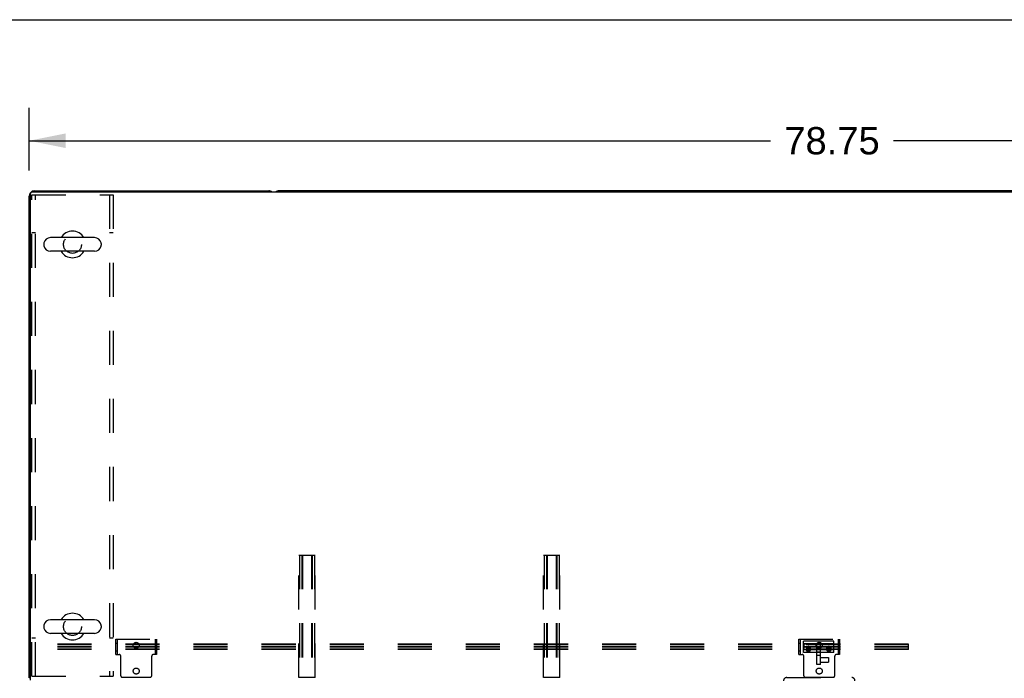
# Model space of a CAD drawing. Header units: inches. Extents: x 0 to 304, y 0 to 196.
# Tile 74 of 129: x 53 to 102, y 164 to 196. Entities that reach past the tile are written whole.
import ezdxf

# ---------------------------------------------------------------- set-up
doc = ezdxf.new("R2010")
doc.units = ezdxf.units.IN
doc.header["$LTSCALE"] = 16.696429
doc.header["$MEASUREMENT"] = 0
doc.linetypes.add('HIDDEN', pattern=[0.2, 0.1, -0.1])
doc.layers.get('0').update_dxf_attribs({"linetype": 'CONTINUOUS'})
doc.layers.add('DEFAULT_2', color=8, linetype='HIDDEN')
doc.layers.add('DIMENSIONS', color=7, linetype='CONTINUOUS')
doc.styles.get("Standard").update_dxf_attribs({"font": 'arial.ttf'})
doc.dimstyles.new('DIMSTYLE_1', dxfattribs={"dimtxt": 1.339286, "dimasz": 1.785714, "dimexe": 0.09, "dimexo": 0.07, "dimgap": 0.0375, "dimtad": 0, "dimtih": 1, "dimtoh": 1, "dimzin": 4, "dimdsep": 46, "dimtxsty": 'Standard', "dimblk": '_FILLED', "dimblk1": '_FILLED', "dimblk2": '_FILLED', "dimcen": 0.09, "dimazin": 1, "dimtfac": 1, "dimtdec": 3, "dimtofl": 0, "dimtmove": 0, "dimatfit": 3, "dimldrblk": '_FILLED', "dimfxl": 0, "dimtolj": 1, "dimtzin": 4, "dimarcsym": 0})

# ---------------------------------------------------------------- blocks, each defined once
blk = doc.blocks.new('_FILLED')
at = {"color": 0, "linetype": 'ByBlock'}
blk.add_solid([(0, 0), (-1, 0.2), (-1, -0.2)], dxfattribs=at)
blk = doc.blocks.new('*D1')
at = {"layer": 'DIMENSIONS', "color": 2, "linetype": 'Continuous'}
for p, q in [((53.751, 189.028), (53.751, 192.098)), ((132.501, 189.028), (132.501, 192.098)), ((53.751, 190.491), (90.116, 190.491)), ((132.501, 190.491), (96.136, 190.491))]:
    blk.add_line(p, q, dxfattribs=at)
at = {"layer": 'DIMENSIONS', "color": 2, "linetype": 'Continuous', "xscale": 1.7857142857, "yscale": 1.7857142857, "zscale": 1.7857142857, "rotation": 180}
blk.add_blockref('_FILLED', (53.751, 190.491), dxfattribs=at)
at = {"layer": 'DIMENSIONS', "color": 2, "linetype": 'Continuous', "xscale": 1.7857142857, "yscale": 1.7857142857, "zscale": 1.7857142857}
blk.add_blockref('_FILLED', (132.501, 190.491), dxfattribs=at)
at = {"layer": 'DIMENSIONS', "color": 2, "linetype": 'Continuous', "insert": (93.126, 191.16), "char_height": 1.3393, "width": 4.68003, "attachment_point": 2, "line_spacing_factor": 0.9}
blk.add_mtext('78.75', dxfattribs=at)

msp = doc.modelspace()

# ---------------------------------------------------------------- linework, layer by layer
at = {"color": 7, "linetype": 'Continuous'}
for p, q in [((0, 196.429), (303.571, 196.429)), ((53.813, 164.028), (53.813, 187.903)), ((132.313, 187.966), (53.876, 187.966)), ((54.001, 188.028), (65.501, 188.028)), ((120.251, 188.028), (66.001, 188.028)), ((53.751, 164.153), (53.751, 187.778)), ((54.466, 185.442), (54.466, 185.365)), ((56.956, 185.738), (54.796, 185.738)), ((57.286, 185.442), (57.286, 185.365)), ((56.956, 185.069), (54.796, 185.069)), ((54.466, 166.692), (54.466, 166.615)), ((56.956, 166.988), (54.796, 166.988)), ((57.286, 166.692), (57.286, 166.615)), ((56.956, 166.319), (54.796, 166.319)), ((53.751, 164.153), (53.813, 164.153)), ((53.812, 164.115), (53.813, 164.117))]:
    msp.add_line(p, q, dxfattribs=at)
for points in [[(53.783, 164.131), (53.775, 164.134), (53.772, 164.135), (53.768, 164.137), (53.765, 164.138), (53.762, 164.14), (53.759, 164.141), (53.757, 164.143), (53.755, 164.144), (53.754, 164.146), (53.752, 164.148), (53.752, 164.15), (53.751, 164.151), (53.751, 164.153)], [(53.812, 164.115), (53.809, 164.118), (53.807, 164.12), (53.803, 164.122), (53.8, 164.124), (53.796, 164.126), (53.792, 164.128), (53.787, 164.129), (53.783, 164.131)]]:
    msp.add_lwpolyline(points, dxfattribs=at)
for centre, radius, start, end in [((54.001, 187.778), 0.25, 90, 180), ((53.876, 187.903), 0.0625, 90, 180), ((65.501, 187.778), 0.25, 48.596, 90), ((66.001, 187.778), 0.25, 90, 131.404), ((55.876, 185.403), 0.655, 30.676, 149.324), ((54.623, 185.442), 0.157, 167.5716, 180), ((54.796, 185.403), 0.334, 90, 167.5716), ((56.956, 185.403), 0.334, 12.4284, 90), ((57.129, 185.442), 0.157, 0, 12.4284), ((54.623, 185.365), 0.157, 180, 192.4284), ((54.796, 185.403), 0.334, 192.4284, 270), ((55.876, 185.403), 0.655, 210.674, 329.326), ((56.956, 185.403), 0.334, 270, 347.5716), ((57.129, 185.365), 0.157, 347.5716, 360), ((55.876, 166.653), 0.655, 30.676, 149.324), ((54.623, 166.692), 0.157, 167.5716, 180), ((54.623, 166.615), 0.157, 180, 192.4284), ((54.796, 166.653), 0.334, 90, 167.5716), ((56.956, 166.653), 0.334, 12.4284, 90), ((57.129, 166.692), 0.157, 0, 12.4284), ((57.129, 166.615), 0.157, 347.5716, 360), ((54.796, 166.653), 0.334, 192.4284, 270), ((55.876, 166.653), 0.655, 210.674, 329.326), ((56.956, 166.653), 0.334, 270, 347.5716)]:
    msp.add_arc(centre, radius, start, end, dxfattribs=at)
at = {"layer": 'DEFAULT_2', "color": 8, "linetype": 'HIDDEN'}
for p, q in [((53.876, 164.216), (53.876, 187.841)), ((53.876, 187.841), (57.876, 187.841)), ((54.063, 164.216), (54.063, 187.841)), ((57.689, 187.841), (57.689, 164.216)), ((57.876, 187.841), (57.876, 164.216)), ((54.063, 185.966), (53.876, 185.966)), ((57.876, 185.966), (57.689, 185.966)), ((66.97, 164.153), (66.97, 170.153)), ((66.97, 170.153), (67.782, 170.153)), ((67.01, 170.153), (67.01, 164.153)), ((67.117, 170.153), (67.117, 164.153)), ((67.157, 170.153), (67.157, 164.153)), ((67.595, 170.153), (67.595, 164.153)), ((67.635, 170.153), (67.635, 164.153)), ((67.742, 170.153), (67.742, 164.153)), ((67.782, 164.153), (67.782, 170.153)), ((78.97, 164.153), (78.97, 170.153)), ((78.97, 170.153), (79.782, 170.153)), ((79.01, 170.153), (79.01, 164.153)), ((79.117, 170.153), (79.117, 164.153)), ((79.157, 170.153), (79.157, 164.153)), ((79.595, 170.153), (79.595, 164.153)), ((79.635, 170.153), (79.635, 164.153)), ((79.742, 170.153), (79.742, 164.153)), ((79.782, 164.153), (79.782, 170.153)), ((54.063, 166.091), (53.876, 166.091)), ((96.876, 165.789), (53.876, 165.789)), ((96.876, 165.777), (53.876, 165.777)), ((96.876, 165.671), (53.876, 165.671)), ((96.876, 165.646), (53.876, 165.646)), ((57.876, 166.091), (57.689, 166.091)), ((58.001, 165.283), (58.001, 166.033)), ((58.001, 166.033), (60.001, 166.033)), ((58.001, 165.846), (58.079, 165.846)), ((58.079, 165.283), (58.079, 166.033)), ((59.923, 166.033), (59.923, 165.283)), ((60.001, 165.806), (59.923, 165.806)), ((60.001, 166.033), (60.001, 165.283)), ((91.501, 165.283), (91.501, 166.033)), ((91.501, 166.033), (93.501, 166.033)), ((91.501, 165.846), (91.579, 165.846)), ((91.579, 165.283), (91.579, 166.033)), ((91.721, 165.377), (91.721, 165.939)), ((93.221, 165.939), (91.721, 165.939)), ((91.741, 165.805), (91.721, 165.826)), ((91.741, 165.791), (91.721, 165.81)), ((91.741, 165.673), (91.721, 165.675)), ((91.741, 165.644), (91.721, 165.642)), ((91.741, 165.805), (91.741, 165.511)), ((93.201, 165.805), (91.741, 165.805)), ((93.201, 165.791), (91.741, 165.791)), ((91.741, 165.673), (93.201, 165.673)), ((93.201, 165.644), (91.741, 165.644)), ((92.377, 164.797), (92.377, 165.777)), ((92.565, 164.797), (92.565, 165.777)), ((93.201, 165.805), (93.221, 165.826)), ((93.201, 165.791), (93.221, 165.81)), ((93.201, 165.805), (93.201, 165.511)), ((93.201, 165.673), (93.221, 165.675)), ((93.201, 165.644), (93.221, 165.642)), ((93.221, 165.377), (93.221, 165.939)), ((93.423, 166.033), (93.423, 165.283)), ((93.501, 165.806), (93.423, 165.806)), ((93.501, 166.033), (93.501, 165.283)), ((96.876, 165.528), (96.876, 165.789)), ((96.876, 165.54), (53.876, 165.54)), ((96.876, 165.528), (53.876, 165.528)), ((58.001, 165.471), (58.079, 165.471)), ((58.001, 165.283), (58.162, 165.283)), ((58.242, 164.243), (58.242, 165.203)), ((59.76, 164.243), (59.76, 165.203)), ((60.001, 165.283), (59.84, 165.283)), ((60.001, 165.51), (59.923, 165.51)), ((91.501, 165.471), (91.579, 165.471)), ((91.501, 165.283), (91.662, 165.283)), ((91.741, 165.525), (91.721, 165.507)), ((91.741, 165.511), (91.721, 165.49)), ((93.221, 165.377), (91.721, 165.377)), ((91.741, 165.525), (93.201, 165.525)), ((93.201, 165.511), (91.741, 165.511)), ((91.742, 164.243), (91.742, 165.203)), ((91.874, 165.54), (91.874, 165.599)), ((91.878, 165.498), (91.878, 165.595)), ((91.909, 165.544), (91.94, 165.593)), ((91.94, 165.495), (91.909, 165.544)), ((91.909, 165.495), (91.909, 165.544)), ((91.909, 165.495), (91.915, 165.505)), ((91.915, 165.485), (91.909, 165.495)), ((91.915, 165.505), (91.921, 165.515)), ((91.921, 165.475), (91.915, 165.485)), ((91.921, 165.515), (91.928, 165.525)), ((91.928, 165.465), (91.921, 165.475)), ((91.928, 165.525), (91.934, 165.535)), ((91.934, 165.455), (91.928, 165.465)), ((91.934, 165.535), (91.94, 165.544)), ((91.94, 165.446), (91.934, 165.455)), ((91.94, 165.544), (91.94, 165.593)), ((91.94, 165.593), (92.002, 165.593)), ((91.94, 165.544), (91.948, 165.544)), ((91.94, 165.446), (91.94, 165.495)), ((92.002, 165.495), (91.94, 165.495)), ((91.948, 165.446), (91.94, 165.446)), ((91.948, 165.544), (91.955, 165.544)), ((91.955, 165.446), (91.948, 165.446)), ((91.955, 165.544), (91.963, 165.544)), ((91.963, 165.446), (91.955, 165.446)), ((91.963, 165.544), (91.971, 165.544)), ((91.971, 165.446), (91.963, 165.446)), ((91.971, 165.544), (91.979, 165.544)), ((91.979, 165.446), (91.971, 165.446)), ((91.979, 165.544), (91.987, 165.544)), ((91.987, 165.446), (91.979, 165.446)), ((91.987, 165.544), (91.994, 165.544)), ((91.994, 165.446), (91.987, 165.446)), ((91.994, 165.544), (92.002, 165.544)), ((92.002, 165.446), (91.994, 165.446)), ((92.002, 165.593), (92.033, 165.544)), ((92.002, 165.544), (92.002, 165.593)), ((92.002, 165.544), (92.009, 165.533)), ((92.033, 165.544), (92.002, 165.495)), ((92.002, 165.446), (92.002, 165.495)), ((92.009, 165.458), (92.002, 165.446)), ((92.009, 165.533), (92.016, 165.523)), ((92.016, 165.468), (92.009, 165.458)), ((92.016, 165.523), (92.022, 165.514)), ((92.022, 165.477), (92.016, 165.468)), ((92.022, 165.514), (92.028, 165.504)), ((92.028, 165.487), (92.022, 165.477)), ((92.028, 165.504), (92.033, 165.495)), ((92.033, 165.495), (92.028, 165.487)), ((92.033, 165.495), (92.033, 165.544)), ((92.064, 165.498), (92.064, 165.595)), ((92.067, 165.54), (92.067, 165.599)), ((92.565, 165.404), (92.377, 165.404)), ((92.565, 165.232), (92.377, 165.232)), ((92.874, 165.54), (92.874, 165.599)), ((92.878, 165.498), (92.878, 165.595)), ((92.909, 165.544), (92.94, 165.593)), ((92.94, 165.495), (92.909, 165.544)), ((92.909, 165.495), (92.909, 165.544)), ((92.909, 165.495), (92.915, 165.505)), ((92.915, 165.485), (92.909, 165.495)), ((92.915, 165.505), (92.921, 165.515)), ((92.921, 165.475), (92.915, 165.485)), ((92.921, 165.515), (92.928, 165.525)), ((92.928, 165.465), (92.921, 165.475)), ((92.928, 165.525), (92.934, 165.535)), ((92.934, 165.455), (92.928, 165.465)), ((92.934, 165.535), (92.94, 165.544)), ((92.94, 165.446), (92.934, 165.455)), ((92.94, 165.544), (92.94, 165.593)), ((92.94, 165.593), (93.002, 165.593)), ((92.94, 165.544), (92.948, 165.544)), ((92.94, 165.446), (92.94, 165.495)), ((93.002, 165.495), (92.94, 165.495)), ((92.948, 165.446), (92.94, 165.446)), ((92.948, 165.544), (92.955, 165.544)), ((92.955, 165.446), (92.948, 165.446)), ((92.955, 165.544), (92.963, 165.544)), ((92.963, 165.446), (92.955, 165.446)), ((92.963, 165.544), (92.971, 165.544)), ((92.971, 165.446), (92.963, 165.446)), ((92.971, 165.544), (92.979, 165.544)), ((92.979, 165.446), (92.971, 165.446)), ((92.979, 165.544), (92.987, 165.544)), ((92.987, 165.446), (92.979, 165.446)), ((92.987, 165.544), (92.994, 165.544)), ((92.994, 165.446), (92.987, 165.446)), ((92.994, 165.544), (93.002, 165.544)), ((93.002, 165.446), (92.994, 165.446)), ((93.002, 165.593), (93.033, 165.544)), ((93.002, 165.544), (93.002, 165.593)), ((93.002, 165.544), (93.009, 165.533)), ((93.033, 165.544), (93.002, 165.495)), ((93.002, 165.446), (93.002, 165.495)), ((93.009, 165.458), (93.002, 165.446)), ((93.009, 165.533), (93.016, 165.523)), ((93.016, 165.468), (93.009, 165.458)), ((93.016, 165.523), (93.022, 165.514)), ((93.022, 165.477), (93.016, 165.468)), ((93.022, 165.514), (93.028, 165.504)), ((93.028, 165.487), (93.022, 165.477)), ((93.028, 165.504), (93.033, 165.495)), ((93.033, 165.495), (93.028, 165.487)), ((93.033, 165.495), (93.033, 165.544)), ((93.064, 165.498), (93.064, 165.595)), ((93.067, 165.54), (93.067, 165.599)), ((93.201, 165.525), (93.221, 165.507)), ((93.201, 165.511), (93.221, 165.49)), ((93.26, 164.243), (93.26, 165.203)), ((93.501, 165.283), (93.34, 165.283)), ((93.501, 165.51), (93.423, 165.51)), ((92.565, 164.797), (92.377, 164.797)), ((92.565, 165.132), (92.947, 165.132)), ((92.565, 164.901), (92.947, 164.901)), ((92.947, 165.132), (92.947, 164.901)), ((53.876, 164.216), (57.876, 164.216)), ((59.68, 164.163), (58.322, 164.163)), ((67.782, 164.153), (66.97, 164.153)), ((79.782, 164.153), (78.97, 164.153)), ((90.905, 164.153), (94.097, 164.153)), ((93.18, 164.163), (91.822, 164.163))]:
    msp.add_line(p, q, dxfattribs=at)
for points in [[(91.919, 165.673), (91.911, 165.667), (91.904, 165.662), (91.897, 165.655), (91.891, 165.648), (91.886, 165.641), (91.882, 165.633), (91.879, 165.625), (91.876, 165.616), (91.875, 165.608), (91.874, 165.599)], [(91.878, 165.595), (91.878, 165.601), (91.879, 165.607), (91.88, 165.613), (91.881, 165.619), (91.884, 165.624), (91.886, 165.63), (91.889, 165.635), (91.893, 165.641), (91.896, 165.645), (91.901, 165.65), (91.905, 165.655), (91.91, 165.659), (91.915, 165.662), (91.921, 165.666), (91.926, 165.669), (91.932, 165.672), (91.938, 165.674), (91.945, 165.676), (91.951, 165.677), (91.958, 165.678), (91.964, 165.679), (91.971, 165.679)], [(91.971, 165.524), (91.965, 165.524), (91.959, 165.524), (91.953, 165.525), (91.948, 165.527), (91.942, 165.528), (91.936, 165.53), (91.931, 165.533), (91.926, 165.535), (91.921, 165.539), (91.916, 165.542), (91.912, 165.546), (91.908, 165.55), (91.904, 165.554), (91.901, 165.558), (91.898, 165.563), (91.895, 165.568), (91.893, 165.573), (91.891, 165.578), (91.89, 165.583), (91.889, 165.588), (91.888, 165.594), (91.888, 165.599), (91.888, 165.604), (91.889, 165.61), (91.89, 165.615), (91.891, 165.62), (91.893, 165.625), (91.895, 165.63), (91.898, 165.635), (91.901, 165.64), (91.904, 165.644), (91.908, 165.648), (91.912, 165.652), (91.916, 165.656), (91.921, 165.659), (91.926, 165.663), (91.931, 165.665), (91.936, 165.668), (91.942, 165.67), (91.948, 165.671), (91.953, 165.673), (91.959, 165.674), (91.965, 165.674), (91.971, 165.674)], [(91.971, 165.686), (91.962, 165.686), (91.953, 165.685), (91.944, 165.683), (91.935, 165.68), (91.927, 165.677), (91.919, 165.673)], [(92.023, 165.673), (92.015, 165.677), (92.007, 165.68), (91.998, 165.683), (91.989, 165.685), (91.98, 165.686), (91.971, 165.686)], [(91.971, 165.679), (91.978, 165.679), (91.984, 165.678), (91.991, 165.677), (91.997, 165.676), (92.003, 165.674), (92.01, 165.672), (92.016, 165.669), (92.021, 165.666), (92.027, 165.662), (92.032, 165.659), (92.037, 165.655), (92.041, 165.65), (92.046, 165.645), (92.049, 165.641), (92.053, 165.635), (92.056, 165.63), (92.058, 165.624), (92.06, 165.619), (92.062, 165.613), (92.063, 165.607), (92.064, 165.601), (92.064, 165.595)], [(91.971, 165.674), (91.977, 165.674), (91.983, 165.674), (91.989, 165.673), (91.994, 165.671), (92, 165.67), (92.005, 165.668), (92.011, 165.665), (92.016, 165.663), (92.021, 165.659), (92.025, 165.656), (92.03, 165.652), (92.034, 165.648), (92.038, 165.644), (92.041, 165.64), (92.044, 165.635), (92.047, 165.63), (92.049, 165.625), (92.051, 165.62), (92.052, 165.615), (92.053, 165.61), (92.054, 165.604), (92.054, 165.599), (92.054, 165.594), (92.053, 165.588), (92.052, 165.583), (92.051, 165.578), (92.049, 165.573), (92.047, 165.568), (92.044, 165.563), (92.041, 165.558), (92.038, 165.554), (92.034, 165.55), (92.03, 165.546), (92.025, 165.542), (92.021, 165.539), (92.016, 165.535), (92.011, 165.533), (92.005, 165.53), (92, 165.528), (91.994, 165.527), (91.989, 165.525), (91.983, 165.524), (91.977, 165.524), (91.971, 165.524)], [(92.067, 165.599), (92.067, 165.608), (92.066, 165.616), (92.063, 165.625), (92.06, 165.633), (92.056, 165.641), (92.051, 165.648), (92.045, 165.655), (92.038, 165.662), (92.031, 165.667), (92.023, 165.673)], [(92.919, 165.673), (92.911, 165.667), (92.904, 165.662), (92.897, 165.655), (92.891, 165.648), (92.886, 165.641), (92.882, 165.633), (92.879, 165.625), (92.876, 165.616), (92.875, 165.608), (92.874, 165.599)], [(92.878, 165.595), (92.878, 165.601), (92.879, 165.607), (92.88, 165.613), (92.881, 165.619), (92.884, 165.624), (92.886, 165.63), (92.889, 165.635), (92.893, 165.641), (92.896, 165.645), (92.901, 165.65), (92.905, 165.655), (92.91, 165.659), (92.915, 165.662), (92.921, 165.666), (92.926, 165.669), (92.932, 165.672), (92.938, 165.674), (92.945, 165.676), (92.951, 165.677), (92.958, 165.678), (92.964, 165.679), (92.971, 165.679)], [(92.971, 165.524), (92.965, 165.524), (92.959, 165.524), (92.953, 165.525), (92.948, 165.527), (92.942, 165.528), (92.936, 165.53), (92.931, 165.533), (92.926, 165.535), (92.921, 165.539), (92.916, 165.542), (92.912, 165.546), (92.908, 165.55), (92.904, 165.554), (92.901, 165.558), (92.898, 165.563), (92.895, 165.568), (92.893, 165.573), (92.891, 165.578), (92.89, 165.583), (92.889, 165.588), (92.888, 165.594), (92.888, 165.599), (92.888, 165.604), (92.889, 165.61), (92.89, 165.615), (92.891, 165.62), (92.893, 165.625), (92.895, 165.63), (92.898, 165.635), (92.901, 165.64), (92.904, 165.644), (92.908, 165.648), (92.912, 165.652), (92.916, 165.656), (92.921, 165.659), (92.926, 165.663), (92.931, 165.665), (92.936, 165.668), (92.942, 165.67), (92.948, 165.671), (92.953, 165.673), (92.959, 165.674), (92.965, 165.674), (92.971, 165.674)], [(92.971, 165.686), (92.962, 165.686), (92.953, 165.685), (92.944, 165.683), (92.935, 165.68), (92.927, 165.677), (92.919, 165.673)], [(93.023, 165.673), (93.015, 165.677), (93.007, 165.68), (92.998, 165.683), (92.989, 165.685), (92.98, 165.686), (92.971, 165.686)], [(92.971, 165.679), (92.978, 165.679), (92.984, 165.678), (92.991, 165.677), (92.997, 165.676), (93.003, 165.674), (93.01, 165.672), (93.016, 165.669), (93.021, 165.666), (93.027, 165.662), (93.032, 165.659), (93.037, 165.655), (93.041, 165.65), (93.046, 165.645), (93.049, 165.641), (93.053, 165.635), (93.056, 165.63), (93.058, 165.624), (93.06, 165.619), (93.062, 165.613), (93.063, 165.607), (93.064, 165.601), (93.064, 165.595)], [(92.971, 165.674), (92.977, 165.674), (92.983, 165.674), (92.989, 165.673), (92.994, 165.671), (93, 165.67), (93.005, 165.668), (93.011, 165.665), (93.016, 165.663), (93.021, 165.659), (93.025, 165.656), (93.03, 165.652), (93.034, 165.648), (93.038, 165.644), (93.041, 165.64), (93.044, 165.635), (93.047, 165.63), (93.049, 165.625), (93.051, 165.62), (93.052, 165.615), (93.053, 165.61), (93.054, 165.604), (93.054, 165.599), (93.054, 165.594), (93.053, 165.588), (93.052, 165.583), (93.051, 165.578), (93.049, 165.573), (93.047, 165.568), (93.044, 165.563), (93.041, 165.558), (93.038, 165.554), (93.034, 165.55), (93.03, 165.546), (93.025, 165.542), (93.021, 165.539), (93.016, 165.535), (93.011, 165.533), (93.005, 165.53), (93, 165.528), (92.994, 165.527), (92.989, 165.525), (92.983, 165.524), (92.977, 165.524), (92.971, 165.524)], [(93.067, 165.599), (93.067, 165.608), (93.066, 165.616), (93.063, 165.625), (93.06, 165.633), (93.056, 165.641), (93.051, 165.648), (93.045, 165.655), (93.038, 165.662), (93.031, 165.667), (93.023, 165.673)], [(91.971, 165.634), (91.961, 165.634), (91.951, 165.632), (91.942, 165.63), (91.933, 165.626), (91.924, 165.622), (91.916, 165.617), (91.909, 165.611), (91.902, 165.605), (91.896, 165.598), (91.89, 165.59), (91.886, 165.582), (91.882, 165.574), (91.879, 165.566), (91.876, 165.557), (91.875, 165.548), (91.874, 165.54)], [(91.874, 165.599), (91.875, 165.59), (91.876, 165.582), (91.879, 165.573), (91.882, 165.565), (91.886, 165.557), (91.891, 165.55), (91.897, 165.543), (91.905, 165.535)], [(91.874, 165.54), (91.875, 165.531), (91.876, 165.523), (91.879, 165.515), (91.882, 165.507), (91.886, 165.5), (91.89, 165.494), (91.896, 165.487), (91.902, 165.482), (91.909, 165.477), (91.916, 165.472), (91.924, 165.469), (91.933, 165.465), (91.942, 165.463), (91.951, 165.461), (91.961, 165.46), (91.971, 165.459)], [(91.901, 165.539), (91.896, 165.544), (91.893, 165.549), (91.889, 165.554), (91.886, 165.56), (91.884, 165.565), (91.881, 165.571), (91.88, 165.577), (91.879, 165.583), (91.878, 165.589), (91.878, 165.595)], [(91.971, 165.583), (91.964, 165.583), (91.958, 165.582), (91.951, 165.581), (91.945, 165.579), (91.938, 165.577), (91.932, 165.575), (91.926, 165.572), (91.921, 165.569), (91.915, 165.566), (91.91, 165.562), (91.905, 165.558), (91.9, 165.554), (91.896, 165.549), (91.892, 165.544), (91.889, 165.539), (91.886, 165.533), (91.884, 165.528), (91.881, 165.522), (91.88, 165.516), (91.879, 165.51), (91.878, 165.504), (91.878, 165.498)], [(91.878, 165.498), (91.878, 165.492), (91.879, 165.486), (91.88, 165.48), (91.881, 165.474), (91.884, 165.469), (91.886, 165.463), (91.889, 165.458), (91.892, 165.453), (91.896, 165.448), (91.9, 165.443), (91.905, 165.438), (91.91, 165.434), (91.915, 165.431), (91.921, 165.427), (91.926, 165.424), (91.932, 165.421), (91.938, 165.419), (91.945, 165.417), (91.951, 165.416), (91.958, 165.415), (91.964, 165.414), (91.971, 165.414)], [(91.971, 165.568), (91.965, 165.568), (91.959, 165.568), (91.954, 165.567), (91.948, 165.565), (91.942, 165.564), (91.937, 165.562), (91.932, 165.559), (91.927, 165.557), (91.922, 165.553), (91.917, 165.55), (91.913, 165.547), (91.909, 165.543), (91.905, 165.539), (91.902, 165.534), (91.899, 165.53), (91.896, 165.525), (91.894, 165.52), (91.892, 165.515), (91.891, 165.51), (91.89, 165.505), (91.889, 165.499), (91.889, 165.494)], [(92.053, 165.494), (92.053, 165.488), (92.052, 165.483), (92.051, 165.478), (92.049, 165.472), (92.047, 165.467), (92.045, 165.462), (92.042, 165.457), (92.039, 165.452), (92.035, 165.448), (92.031, 165.444), (92.027, 165.44), (92.022, 165.436), (92.017, 165.433), (92.012, 165.43), (92.006, 165.427), (92.001, 165.425), (91.995, 165.423), (91.989, 165.422), (91.983, 165.421), (91.977, 165.42), (91.971, 165.42), (91.965, 165.42), (91.959, 165.421), (91.953, 165.422), (91.947, 165.423), (91.941, 165.425), (91.935, 165.427), (91.93, 165.43), (91.925, 165.433), (91.92, 165.436), (91.915, 165.44), (91.911, 165.444), (91.907, 165.448), (91.903, 165.452), (91.9, 165.457), (91.897, 165.462), (91.895, 165.467), (91.893, 165.472), (91.891, 165.478), (91.89, 165.483), (91.889, 165.488), (91.889, 165.494)], [(91.904, 165.536), (91.911, 165.531), (91.919, 165.525)], [(91.971, 165.51), (91.964, 165.51), (91.958, 165.511), (91.951, 165.512), (91.945, 165.514), (91.938, 165.516), (91.932, 165.518), (91.926, 165.521), (91.921, 165.524), (91.915, 165.527), (91.91, 165.531), (91.905, 165.535)], [(91.919, 165.525), (91.927, 165.521), (91.935, 165.518), (91.944, 165.515), (91.953, 165.513), (91.962, 165.512), (91.971, 165.512)], [(92.067, 165.54), (92.067, 165.548), (92.066, 165.557), (92.063, 165.566), (92.06, 165.574), (92.056, 165.582), (92.051, 165.59), (92.046, 165.598), (92.04, 165.605), (92.033, 165.611), (92.025, 165.617), (92.017, 165.622), (92.009, 165.626), (92, 165.63), (91.991, 165.632), (91.981, 165.634), (91.971, 165.634)], [(92.064, 165.498), (92.064, 165.504), (92.063, 165.51), (92.062, 165.516), (92.06, 165.522), (92.058, 165.528), (92.056, 165.533), (92.053, 165.539), (92.049, 165.544), (92.046, 165.549), (92.041, 165.554), (92.037, 165.558), (92.032, 165.562), (92.027, 165.566), (92.021, 165.569), (92.016, 165.572), (92.01, 165.575), (92.004, 165.577), (91.997, 165.579), (91.991, 165.581), (91.984, 165.582), (91.978, 165.583), (91.971, 165.583)], [(92.053, 165.494), (92.053, 165.499), (92.052, 165.505), (92.051, 165.51), (92.05, 165.515), (92.048, 165.52), (92.045, 165.525), (92.043, 165.53), (92.04, 165.534), (92.037, 165.539), (92.033, 165.543), (92.029, 165.547), (92.025, 165.55), (92.02, 165.553), (92.015, 165.557), (92.01, 165.559), (92.005, 165.562), (92, 165.564), (91.994, 165.565), (91.988, 165.567), (91.983, 165.568), (91.977, 165.568), (91.971, 165.568)], [(92.045, 165.543), (92.037, 165.535), (92.032, 165.531), (92.027, 165.527), (92.021, 165.524), (92.016, 165.521), (92.01, 165.518), (92.003, 165.516), (91.997, 165.514), (91.991, 165.512), (91.984, 165.511), (91.978, 165.51), (91.971, 165.51)], [(91.971, 165.459), (91.981, 165.46), (91.991, 165.461), (92, 165.463), (92.009, 165.465), (92.017, 165.469), (92.025, 165.472), (92.033, 165.477), (92.04, 165.482), (92.046, 165.487), (92.051, 165.494), (92.056, 165.5), (92.06, 165.507), (92.063, 165.515), (92.066, 165.523), (92.067, 165.531), (92.067, 165.54)], [(91.971, 165.512), (91.98, 165.512), (91.989, 165.513), (91.998, 165.515), (92.007, 165.518), (92.015, 165.521), (92.023, 165.525)], [(91.971, 165.414), (91.978, 165.414), (91.984, 165.415), (91.991, 165.416), (91.997, 165.417), (92.004, 165.419), (92.01, 165.421), (92.016, 165.424), (92.021, 165.427), (92.027, 165.431), (92.032, 165.434), (92.037, 165.438), (92.041, 165.443), (92.046, 165.448), (92.049, 165.453), (92.053, 165.458), (92.056, 165.463), (92.058, 165.469), (92.06, 165.474), (92.062, 165.48), (92.063, 165.486), (92.064, 165.492), (92.064, 165.498)], [(92.023, 165.525), (92.031, 165.531), (92.038, 165.536)], [(92.064, 165.595), (92.064, 165.589), (92.063, 165.583), (92.062, 165.577), (92.06, 165.571), (92.058, 165.565), (92.056, 165.56), (92.053, 165.554), (92.049, 165.549), (92.046, 165.544), (92.041, 165.539)], [(92.045, 165.543), (92.051, 165.55), (92.056, 165.557), (92.06, 165.565), (92.063, 165.573), (92.066, 165.582), (92.067, 165.59), (92.067, 165.599)], [(92.971, 165.634), (92.961, 165.634), (92.951, 165.632), (92.942, 165.63), (92.933, 165.626), (92.924, 165.622), (92.916, 165.617), (92.909, 165.611), (92.902, 165.605), (92.896, 165.598), (92.89, 165.59), (92.886, 165.582), (92.882, 165.574), (92.879, 165.566), (92.876, 165.557), (92.875, 165.548), (92.874, 165.54)], [(92.874, 165.599), (92.875, 165.59), (92.876, 165.582), (92.879, 165.573), (92.882, 165.565), (92.886, 165.557), (92.891, 165.55), (92.897, 165.543), (92.905, 165.535)], [(92.874, 165.54), (92.875, 165.531), (92.876, 165.523), (92.879, 165.515), (92.882, 165.507), (92.886, 165.5), (92.89, 165.494), (92.896, 165.487), (92.902, 165.482), (92.909, 165.477), (92.916, 165.472), (92.924, 165.469), (92.933, 165.465), (92.942, 165.463), (92.951, 165.461), (92.961, 165.46), (92.971, 165.459)], [(92.901, 165.539), (92.896, 165.544), (92.893, 165.549), (92.889, 165.554), (92.886, 165.56), (92.884, 165.565), (92.881, 165.571), (92.88, 165.577), (92.879, 165.583), (92.878, 165.589), (92.878, 165.595)], [(92.971, 165.583), (92.964, 165.583), (92.958, 165.582), (92.951, 165.581), (92.945, 165.579), (92.938, 165.577), (92.932, 165.575), (92.926, 165.572), (92.921, 165.569), (92.915, 165.566), (92.91, 165.562), (92.905, 165.558), (92.9, 165.554), (92.896, 165.549), (92.892, 165.544), (92.889, 165.539), (92.886, 165.533), (92.884, 165.528), (92.881, 165.522), (92.88, 165.516), (92.879, 165.51), (92.878, 165.504), (92.878, 165.498)], [(92.878, 165.498), (92.878, 165.492), (92.879, 165.486), (92.88, 165.48), (92.881, 165.474), (92.884, 165.469), (92.886, 165.463), (92.889, 165.458), (92.892, 165.453), (92.896, 165.448), (92.9, 165.443), (92.905, 165.438), (92.91, 165.434), (92.915, 165.431), (92.921, 165.427), (92.926, 165.424), (92.932, 165.421), (92.938, 165.419), (92.945, 165.417), (92.951, 165.416), (92.958, 165.415), (92.964, 165.414), (92.971, 165.414)], [(92.971, 165.568), (92.965, 165.568), (92.959, 165.568), (92.954, 165.567), (92.948, 165.565), (92.942, 165.564), (92.937, 165.562), (92.932, 165.559), (92.927, 165.557), (92.922, 165.553), (92.917, 165.55), (92.913, 165.547), (92.909, 165.543), (92.905, 165.539), (92.902, 165.534), (92.899, 165.53), (92.896, 165.525), (92.894, 165.52), (92.892, 165.515), (92.891, 165.51), (92.89, 165.505), (92.889, 165.499), (92.889, 165.494)], [(93.053, 165.494), (93.053, 165.488), (93.052, 165.483), (93.051, 165.478), (93.049, 165.472), (93.047, 165.467), (93.045, 165.462), (93.042, 165.457), (93.039, 165.452), (93.035, 165.448), (93.031, 165.444), (93.027, 165.44), (93.022, 165.436), (93.017, 165.433), (93.012, 165.43), (93.006, 165.427), (93.001, 165.425), (92.995, 165.423), (92.989, 165.422), (92.983, 165.421), (92.977, 165.42), (92.971, 165.42), (92.965, 165.42), (92.959, 165.421), (92.953, 165.422), (92.947, 165.423), (92.941, 165.425), (92.935, 165.427), (92.93, 165.43), (92.925, 165.433), (92.92, 165.436), (92.915, 165.44), (92.911, 165.444), (92.907, 165.448), (92.903, 165.452), (92.9, 165.457), (92.897, 165.462), (92.895, 165.467), (92.893, 165.472), (92.891, 165.478), (92.89, 165.483), (92.889, 165.488), (92.889, 165.494)], [(92.904, 165.536), (92.911, 165.531), (92.919, 165.525)], [(92.971, 165.51), (92.964, 165.51), (92.958, 165.511), (92.951, 165.512), (92.945, 165.514), (92.938, 165.516), (92.932, 165.518), (92.926, 165.521), (92.921, 165.524), (92.915, 165.527), (92.91, 165.531), (92.905, 165.535)], [(92.919, 165.525), (92.927, 165.521), (92.935, 165.518), (92.944, 165.515), (92.953, 165.513), (92.962, 165.512), (92.971, 165.512)], [(93.067, 165.54), (93.067, 165.548), (93.066, 165.557), (93.063, 165.566), (93.06, 165.574), (93.056, 165.582), (93.051, 165.59), (93.046, 165.598), (93.04, 165.605), (93.033, 165.611), (93.025, 165.617), (93.017, 165.622), (93.009, 165.626), (93, 165.63), (92.991, 165.632), (92.981, 165.634), (92.971, 165.634)], [(93.064, 165.498), (93.064, 165.504), (93.063, 165.51), (93.062, 165.516), (93.06, 165.522), (93.058, 165.528), (93.056, 165.533), (93.053, 165.539), (93.049, 165.544), (93.046, 165.549), (93.041, 165.554), (93.037, 165.558), (93.032, 165.562), (93.027, 165.566), (93.021, 165.569), (93.016, 165.572), (93.01, 165.575), (93.004, 165.577), (92.997, 165.579), (92.991, 165.581), (92.984, 165.582), (92.978, 165.583), (92.971, 165.583)], [(93.053, 165.494), (93.053, 165.499), (93.052, 165.505), (93.051, 165.51), (93.05, 165.515), (93.048, 165.52), (93.045, 165.525), (93.043, 165.53), (93.04, 165.534), (93.037, 165.539), (93.033, 165.543), (93.029, 165.547), (93.025, 165.55), (93.02, 165.553), (93.015, 165.557), (93.01, 165.559), (93.005, 165.562), (93, 165.564), (92.994, 165.565), (92.988, 165.567), (92.983, 165.568), (92.977, 165.568), (92.971, 165.568)], [(93.045, 165.543), (93.037, 165.535), (93.032, 165.531), (93.027, 165.527), (93.021, 165.524), (93.016, 165.521), (93.01, 165.518), (93.003, 165.516), (92.997, 165.514), (92.991, 165.512), (92.984, 165.511), (92.978, 165.51), (92.971, 165.51)], [(92.971, 165.459), (92.981, 165.46), (92.991, 165.461), (93, 165.463), (93.009, 165.465), (93.017, 165.469), (93.025, 165.472), (93.033, 165.477), (93.04, 165.482), (93.046, 165.487), (93.051, 165.494), (93.056, 165.5), (93.06, 165.507), (93.063, 165.515), (93.066, 165.523), (93.067, 165.531), (93.067, 165.54)], [(92.971, 165.512), (92.98, 165.512), (92.989, 165.513), (92.998, 165.515), (93.007, 165.518), (93.015, 165.521), (93.023, 165.525)], [(92.971, 165.414), (92.978, 165.414), (92.984, 165.415), (92.991, 165.416), (92.997, 165.417), (93.004, 165.419), (93.01, 165.421), (93.016, 165.424), (93.021, 165.427), (93.027, 165.431), (93.032, 165.434), (93.037, 165.438), (93.041, 165.443), (93.046, 165.448), (93.049, 165.453), (93.053, 165.458), (93.056, 165.463), (93.058, 165.469), (93.06, 165.474), (93.062, 165.48), (93.063, 165.486), (93.064, 165.492), (93.064, 165.498)], [(93.023, 165.525), (93.031, 165.531), (93.038, 165.536)], [(93.064, 165.595), (93.064, 165.589), (93.063, 165.583), (93.062, 165.577), (93.06, 165.571), (93.058, 165.565), (93.056, 165.56), (93.053, 165.554), (93.049, 165.549), (93.046, 165.544), (93.041, 165.539)], [(93.045, 165.543), (93.051, 165.55), (93.056, 165.557), (93.06, 165.565), (93.063, 165.573), (93.066, 165.582), (93.067, 165.59), (93.067, 165.599)]]:
    msp.add_lwpolyline(points, dxfattribs=at)
for centre, radius in [((55.876, 185.403), 0.438), ((55.876, 166.653), 0.438), ((59.001, 165.733), 0.148), ((92.501, 165.733), 0.148), ((59.001, 164.473), 0.148), ((92.501, 164.473), 0.148)]:
    msp.add_circle(centre, radius, dxfattribs=at)
for centre, radius, start, end in [((58.162, 165.203), 0.08, 0, 90), ((59.84, 165.203), 0.08, 90, 180), ((91.662, 165.203), 0.08, 0, 90), ((93.34, 165.203), 0.08, 90, 180), ((58.322, 164.243), 0.08, 180, 270), ((59.68, 164.243), 0.08, 270, 360), ((91.822, 164.243), 0.08, 180, 270), ((93.18, 164.243), 0.08, 270, 360), ((90.905, 163.999), 0.154, 90, 180), ((94.097, 163.999), 0.154, 0, 90)]:
    msp.add_arc(centre, radius, start, end, dxfattribs=at)

# ---------------------------------------------------------------- dimensions: what is measured, and where the dimension line sits
at = {"layer": 'DIMENSIONS', "color": 2, "linetype": 'Continuous'}
dim = msp.add_linear_dim(base=(132.501, 190.491), p1=(53.751, 192.168), p2=(132.501, 192.168), dimstyle='DIMSTYLE_1', dxfattribs=at)
dim.commit()
dim.dimension.update_dxf_attribs({"geometry": '*D1', "text_midpoint": (93.131, 190.483), "dimtype": 160})

doc.saveas('drawing.dxf')
